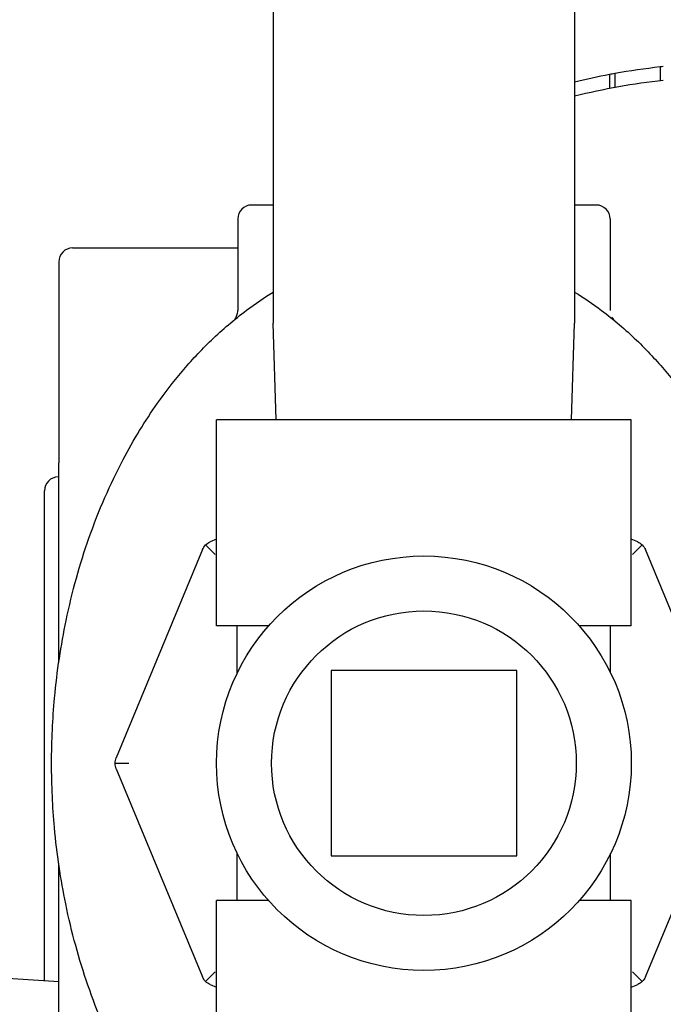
# Model space of a CAD drawing. Extents: x 1 to 669, y 0 to 417.
# Tile 119 of 256: x 114.04 to 116.85, y 315.62 to 319.92. Entities that reach past the tile are written whole.
import ezdxf

# ---------------------------------------------------------------- set-up
doc = ezdxf.new("R2010")
doc.units = 0
doc.header["$LTSCALE"] = 12
doc.header["$MEASUREMENT"] = 0
for name, color, linetype in [('D', 2, 'CONTINUOUS'), ('Q', 4, 'CONTINUOUS'), ('X', 1, 'CONTINUOUS')]:
    doc.layers.add(name, color=color, linetype=linetype)
doc.styles.get("Standard").update_dxf_attribs({"font": 'SIMPLEX.SHX', "width": 0.875})
doc.dimstyles.new('STANDARD$0', dxfattribs={"dimscale": 32, "dimtxt": 0.09375, "dimasz": 0.0625, "dimexe": 0.03125, "dimexo": 0.03125, "dimgap": 0.03125, "dimtad": 1, "dimtih": 1, "dimtoh": 1, "dimdec": 4, "dimzin": 12, "dimdsep": 46, "dimlunit": 5, "dimtxsty": 'Standard', "dimcen": -0.03125, "dimclrd": 256, "dimclre": 256, "dimclrt": 256, "dimadec": 0, "dimazin": 0, "dimtfac": 0.875, "dimtdec": 4, "dimtofl": 0, "dimtmove": 0, "dimatfit": 3, "dimfxl": 1, "dimtolj": 1, "dimtzin": 12, "dimlwd": 13, "dimlwe": 13, "dimarcsym": 0})

# ---------------------------------------------------------------- blocks, each defined once
blk = doc.blocks.new('*D66')
at = {"layer": 'D', "lineweight": 13, "transparency": 16777216}
for p, q in [((155.735, 359.4009), (155.735, 291.8262)), ((54.6353, 355.7061), (54.6353, 291.8262)), ((56.6353, 292.8262), (153.735, 292.8262))]:
    blk.add_line(p, q, dxfattribs=at)
at = {"layer": 'D', "transparency": 16777216}
for points in [[(56.6353, 293.1595), (56.6353, 292.4928), (54.6353, 292.8262)], [(153.735, 293.1595), (153.735, 292.4928), (155.735, 292.8262)]]:
    blk.add_solid(points, dxfattribs=at)
at = {"layer": 'D', "transparency": 16777216, "insert": (105.1851, 295.3262), "char_height": 3, "attachment_point": 5}
blk.add_mtext('\\A1;101{}{\\C2;%%p1}', dxfattribs=at)
blk = doc.blocks.new('*D67')
at = {"layer": 'D', "lineweight": 13, "transparency": 16777216}
for p, q in [((117.391, 409.7004), (172.142, 409.7004)), ((171.142, 407.7004), (171.142, 363.8076)), ((171.142, 314.9149), (171.142, 358.8076)), ((116.8025, 312.9149), (172.142, 312.9149))]:
    blk.add_line(p, q, dxfattribs=at)
at = {"layer": 'D', "transparency": 16777216}
for points in [[(170.8086, 407.7004), (171.4753, 407.7004), (171.142, 409.7004)], [(170.8086, 314.9149), (171.4753, 314.9149), (171.142, 312.9149)]]:
    blk.add_solid(points, dxfattribs=at)
at = {"layer": 'D', "transparency": 16777216, "insert": (171.142, 361.3076), "char_height": 3, "attachment_point": 5}
blk.add_mtext('\\A1;97{}{\\C2;%%p1}', dxfattribs=at)
blk = doc.blocks.new('*D70')
at = {"layer": 'D', "lineweight": 13, "transparency": 16777216}
for p, q in [((82.8025, 359.8879), (82.8025, 298.5359)), ((148.8025, 359.8879), (148.8025, 298.5359)), ((146.8025, 299.5359), (84.8025, 299.5359))]:
    blk.add_line(p, q, dxfattribs=at)
at = {"layer": 'D', "transparency": 16777216}
for points in [[(84.8025, 299.8693), (84.8025, 299.2026), (82.8025, 299.5359)], [(146.8025, 299.8693), (146.8025, 299.2026), (148.8025, 299.5359)]]:
    blk.add_solid(points, dxfattribs=at)
at = {"layer": 'D', "transparency": 16777216, "insert": (115.8025, 302.0359), "char_height": 3, "attachment_point": 5}
blk.add_mtext('\\A1;66', dxfattribs=at)
blk = doc.blocks.new('*D71')
at = {"layer": 'D', "lineweight": 13, "transparency": 16777216}
for p, q in [((153.8304, 360.8879), (162.2623, 360.8879)), ((161.2623, 358.8879), (161.2623, 339.4014)), ((161.2623, 314.9149), (161.2623, 334.4014)), ((116.8025, 312.9149), (162.2623, 312.9149))]:
    blk.add_line(p, q, dxfattribs=at)
at = {"layer": 'D', "transparency": 16777216}
for points in [[(160.929, 358.8879), (161.5956, 358.8879), (161.2623, 360.8879)], [(160.929, 314.9149), (161.5956, 314.9149), (161.2623, 312.9149)]]:
    blk.add_solid(points, dxfattribs=at)
at = {"layer": 'D', "transparency": 16777216, "insert": (161.2623, 336.9014), "char_height": 3, "attachment_point": 5}
blk.add_mtext('\\A1;48', dxfattribs=at)

msp = doc.modelspace()

# ---------------------------------------------------------------- linework, layer by layer
at = {"layer": 'Q'}
for p, q in [((115.14497, 320.07899), (115.14497, 318.59675)), ((116.45997, 320.07899), (116.45997, 318.59675)), ((115.15816, 318.17487), (115.14497, 318.59675)), ((116.44679, 318.17487), (116.45997, 318.59675)), ((116.70747, 318.17487), (114.89747, 318.17487)), ((114.89747, 317.27487), (114.89747, 318.17487)), ((116.70747, 317.27487), (116.70747, 318.17487)), ((115.12496, 317.27487), (114.89747, 317.27487)), ((114.98797, 317.06935), (114.98797, 317.27487)), ((116.70747, 317.27487), (116.47999, 317.27487)), ((116.61697, 317.06935), (116.61697, 317.27487)), ((116.20747, 317.07987), (115.39747, 317.07987)), ((115.39747, 317.07987), (115.39747, 316.26987)), ((116.20747, 316.26987), (116.20747, 317.07987)), ((114.98797, 316.07487), (114.98797, 316.28039)), ((115.39747, 316.26987), (116.20747, 316.26987)), ((116.61697, 316.07487), (116.61697, 316.28039)), ((115.12496, 316.07487), (114.89747, 316.07487)), ((114.89747, 315.17487), (114.89747, 316.07487)), ((116.70747, 316.07487), (116.47999, 316.07487)), ((116.70747, 315.17487), (116.70747, 316.07487)), ((114.20872, 315.7204), (113.22384, 315.78237))]:
    msp.add_line(p, q, dxfattribs=at)
for radius in [0.905, 0.66504]:
    msp.add_circle((115.80247, 316.67487), radius, dxfattribs=at)
at = {"layer": 'X'}
for p, q in [((116.83377, 319.7155), (116.83377, 319.65511)), ((116.61278, 319.68231), (116.61278, 319.62124)), ((116.63574, 319.68653), (116.63574, 319.62555)), ((115.14497, 319.11237), (115.04997, 319.11237)), ((116.55497, 319.11237), (116.45997, 319.11237)), ((114.98997, 319.05237), (114.98997, 318.65195)), ((116.61497, 319.05237), (116.61497, 318.65195)), ((114.26872, 318.92487), (114.98997, 318.92487)), ((114.20872, 318.86487), (114.20872, 317.98737)), ((114.20872, 317.11845), (114.20872, 317.98737)), ((114.20622, 317.92487), (114.20872, 317.92487)), ((114.14622, 315.72433), (114.14622, 317.86487)), ((114.89747, 317.65299), (114.86968, 317.64148)), ((116.73526, 317.64148), (116.70747, 317.65299)), ((114.83586, 317.60766), (114.45939, 316.69878)), ((114.8494, 317.62793), (114.89169, 317.58565)), ((116.75554, 317.62793), (116.71326, 317.58565)), ((117.14556, 316.69878), (116.76909, 317.60766)), ((114.45463, 316.67487), (114.51443, 316.67487)), ((114.45939, 316.65095), (114.83586, 315.74208)), ((116.76909, 315.74208), (117.14556, 316.65095)), ((114.20872, 315.36237), (114.20872, 316.23129)), ((114.8494, 315.7218), (114.89169, 315.76408)), ((116.75554, 315.7218), (116.71326, 315.76408)), ((114.86968, 315.70825), (114.89747, 315.69674)), ((116.70747, 315.69674), (116.73526, 315.70825))]:
    msp.add_line(p, q, dxfattribs=at)
for centre, radius, start, end in [((117.17747, 316.67487), 3.06, 96.44922, 100.19711), ((117.17747, 316.67487), 3.06, 100.63431, 103.5608), ((117.17747, 316.67487), 3, 96.3235, 103.83736), ((115.04997, 319.05237), 0.06, 89.99969, 180), ((116.55497, 319.05237), 0.06, 0, 90.00031), ((114.26872, 318.86487), 0.06, 90, 180.00025), ((114.92997, 318.65195), 0.06, 324.79675, 330.77444), ((116.67497, 318.65195), 0.06, 208.769, 213.81677), ((114.20622, 317.86487), 0.06, 90, 180), ((114.14622, 317.11845), 0.0625, 352.51243, 353.90888)]:
    msp.add_arc(centre, radius, start, end, dxfattribs=at)
msp.add_ellipse((117.16573, 311.29742), major_axis=(0.00001, 8.43664), ratio=0.5926444, start_param=0.1062015, end_param=0.1108217, dxfattribs=at)
for points in [[(116.84705, 319.71697), (116.84262, 319.71649), (116.83819, 319.716), (116.83377, 319.7155)], [(114.8494, 317.62793), (114.85546, 317.63399), (114.86258, 317.63854), (114.86968, 317.64148)], [(116.73526, 317.64148), (116.74237, 317.63854), (116.74948, 317.63399), (116.75554, 317.62793)], [(114.83586, 317.60766), (114.8388, 317.61476), (114.84335, 317.62188), (114.8494, 317.62793)], [(116.75554, 317.62793), (116.76159, 317.62188), (116.76615, 317.61476), (116.76909, 317.60766)], [(114.20837, 317.11181), (114.2086, 317.11402), (114.20872, 317.11623), (114.20872, 317.11845)], [(114.45463, 316.67487), (114.45463, 316.68343), (114.45645, 316.69168), (114.45939, 316.69878)], [(114.45939, 316.65095), (114.45645, 316.65805), (114.45463, 316.66631), (114.45463, 316.67487)], [(114.8494, 315.7218), (114.84335, 315.72785), (114.8388, 315.73497), (114.83586, 315.74208)], [(114.86968, 315.70825), (114.86258, 315.71119), (114.85546, 315.71575), (114.8494, 315.7218)], [(116.75554, 315.7218), (116.74948, 315.71575), (116.74237, 315.71119), (116.73526, 315.70825)], [(116.76909, 315.74208), (116.76615, 315.73497), (116.76159, 315.72785), (116.75554, 315.7218)]]:
    msp.add_open_spline(points, degree=3, dxfattribs=at)
for points, knots in [([(114.6399, 318.24691), (114.67192, 318.2923), (114.74339, 318.38573), (114.87086, 318.52365), (115.01208, 318.64484), (115.10508, 318.70808), (115.14497, 318.73249)], [0, 0, 0, 0, 0.25, 0.5, 0.75, 0.93046899, 0.93046899, 0.93046899, 0.93046899]), ([(116.45997, 318.73249), (116.4999, 318.70806), (116.59294, 318.64479), (116.73417, 318.52356), (116.86158, 318.3857), (116.93303, 318.29229), (116.96504, 318.24691)], [0.06948687, 0.06948687, 0.06948687, 0.06948687, 0.25, 0.5, 0.75, 1, 1, 1, 1]), ([(114.98233, 318.62266), (114.9855, 318.62832), (114.98777, 318.63458), (114.98963, 318.64458), (114.98997, 318.64827), (114.98997, 318.65195)], [0, 0, 0, 0, 0.019466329, 0.019466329, 0.030502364, 0.030502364, 0.030502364, 0.030502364]), ([(116.62512, 318.61856), (116.62691, 318.61589), (116.62892, 318.61336), (116.63219, 318.60985), (116.63333, 318.60873), (116.63495, 318.60725), (116.6354, 318.60685), (116.63593, 318.60639), (116.63601, 318.60632), (116.63614, 318.60621), (116.6362, 318.60616), (116.6363, 318.60608), (116.63635, 318.60604), (116.63642, 318.60597), (116.63645, 318.60595), (116.63657, 318.60585), (116.63659, 318.60583), (116.63663, 318.6058), (116.63664, 318.60579), (116.63668, 318.60576), (116.63668, 318.60576), (116.63668, 318.60576)], [0, 0, 0, 0, 0.009631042, 0.009631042, 0.014411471, 0.014411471, 0.016204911, 0.016204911, 0.016535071, 0.016535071, 0.016776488, 0.016776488, 0.017019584, 0.017019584, 0.01726189, 0.01726189, 0.018242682, 0.018242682, 0.019241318, 0.019241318, 0.022208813, 0.022208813, 0.022208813, 0.022208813]), ([(114.17747, 316.67487), (114.17747, 316.77407), (114.18216, 316.86866), (114.19052, 316.95944), (114.20144, 317.07798), (114.21862, 317.19023), (114.24092, 317.29744), (114.2673, 317.42432), (114.30086, 317.54408), (114.34067, 317.65761), (114.38334, 317.7793), (114.43316, 317.89371), (114.48986, 318.00127), (114.53538, 318.08762), (114.58534, 318.16956), (114.6399, 318.24691)], [0, 0, 0, 0, 0.14624741, 0.14624741, 0.14624741, 0.33720888, 0.33720888, 0.33720888, 0.56321564, 0.56321564, 0.56321564, 0.80548402, 0.80548402, 0.80548402, 0.99999997, 0.99999997, 0.99999997, 0.99999997]), ([(114.6399, 315.10282), (114.5818, 315.1852), (114.52891, 315.27277), (114.48105, 315.36535), (114.42587, 315.47208), (114.37738, 315.58547), (114.33586, 315.70596), (114.29725, 315.81801), (114.2647, 315.93609), (114.2391, 316.06108), (114.21744, 316.16688), (114.20074, 316.27758), (114.19015, 316.3944), (114.18202, 316.48392), (114.17747, 316.57715), (114.17747, 316.67487)], [0, 0, 0, 0, 0.2071506, 0.2071506, 0.2071506, 0.44594336, 0.44594336, 0.44594336, 0.66800542, 0.66800542, 0.66800542, 0.8559547, 0.8559547, 0.8559547, 1, 1, 1, 1]), ([(114.20872, 316.23129), (114.20872, 316.23295), (114.20866, 316.23461), (114.20847, 316.23689), (114.20841, 316.23751), (114.20831, 316.23845), (114.20827, 316.23878), (114.20822, 316.23922), (114.2082, 316.23933), (114.20819, 316.23945)], [0, 0, 0, 0, 0.0049836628, 0.0049836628, 0.0068512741, 0.0068512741, 0.0078343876, 0.0078343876, 0.0081867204, 0.0081867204, 0.0081867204, 0.0081867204])]:
    msp.add_open_spline(points, degree=3, knots=knots, dxfattribs=at)

# ---------------------------------------------------------------- dimensions: what is measured, and where the dimension line sits
at = {"layer": 'D'}
dim = msp.add_linear_dim(base=(171.14195, 312.91487), p1=(116.39097, 409.70037), p2=(115.80247, 312.91487), angle=90, text='<>{}{\\C2;%%p1}', dimstyle='STANDARD$0', override={"dimdec": 0, "dimtp": 1, "dimtm": 1, "dimarcsym": 1}, dxfattribs=at)
dim.commit()
dim.dimension.update_dxf_attribs({"geometry": '*D67', "text_midpoint": (171.14195, 361.30762)})
dim = msp.add_linear_dim(base=(82.80247, 299.53593), p1=(148.80247, 360.88787), p2=(82.80247, 360.88787), dimstyle='STANDARD$0', override={"dimdec": 1, "dimarcsym": 1}, dxfattribs=at)
dim.commit()
dim.dimension.update_dxf_attribs({"geometry": '*D70', "text_midpoint": (115.80247, 302.03593)})
dim = msp.add_linear_dim(base=(161.2623, 312.91487), p1=(152.83037, 360.88787), p2=(115.80247, 312.91487), angle=90, dimstyle='STANDARD$0', override={"dimdec": 2, "dimarcsym": 1}, dxfattribs=at)
dim.commit()
dim.dimension.update_dxf_attribs({"geometry": '*D71', "text_midpoint": (161.2623, 336.90137)})
dim = msp.add_linear_dim(base=(155.73497, 292.82615), p1=(54.63525, 356.70607), p2=(155.73497, 360.40088), text='<>{}{\\C2;%%p1}', dimstyle='STANDARD$0', override={"dimdec": 0, "dimtp": 1, "dimtm": 1, "dimarcsym": 1}, dxfattribs=at)
dim.commit()
dim.dimension.update_dxf_attribs({"geometry": '*D66', "text_midpoint": (105.18511, 295.32615)})

doc.saveas('drawing.dxf')
